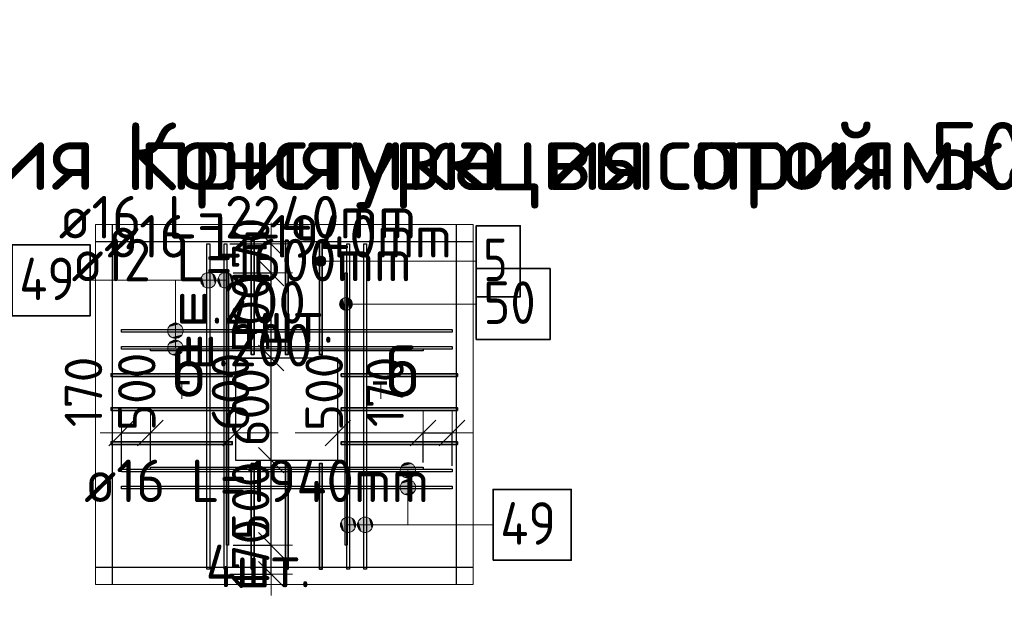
# Model space of a CAD drawing. Header units: millimetres. Extents: x 13527 to 139154, y -122592 to 61893.
# Tile 85 of 130: x 130224 to 136003, y 9208 to 12678. Entities that reach past the tile are written whole.
import ezdxf

# ---------------------------------------------------------------- set-up
doc = ezdxf.new("R2010")
doc.units = ezdxf.units.MM
doc.header["$PDMODE"] = 65
for name, color, linetype, lineweight in [('Standard', 7, 'Continuous', 25), ('Арм.стержн. Арматура края', 96, 'Continuous', 35), ('Арматурный каркас 03', 220, 'Continuous', 35), ('Размерная линия_ общее', 7, 'Continuous', 13), ('Фундамент_ общее', 7, 'Continuous', 35)]:
    doc.layers.add(name, color=color, linetype=linetype, lineweight=lineweight)
doc.styles.add('ISOCPEUR', font='isocpeur.ttf')
doc.dimstyles.new('DIMSTYLE_23', dxfattribs={"dimtxt": 220, "dimasz": 250, "dimexe": 0, "dimexo": 0, "dimgap": 110, "dimtad": 2, "dimdec": 0, "dimrnd": 5, "dimzin": 12, "dimdsep": 46, "dimtxsty": 'ISOCPEUR', "dimblk1": 'ALL_ML_STRICH', "dimblk2": 'ALL_ML_STRICH', "dimsah": 1, "dimcen": 0, "dimsd1": 1, "dimsd2": 1, "dimclrd": 7, "dimclre": 256, "dimclrt": 7, "dimadec": 0, "dimazin": 0, "dimtfac": 1, "dimtdec": 0, "dimtix": 1, "dimtmove": 2, "dimatfit": 3, "dimfxl": 0, "dimtvp": 1.2, "dimtzin": 0, "dimlwd": 0, "dimlwe": -3, "dimarcsym": 0})
doc.dimstyles.new('DIMSTYLE_3', dxfattribs={"dimtxt": 220, "dimasz": 250, "dimexe": 0, "dimexo": 0, "dimgap": 110, "dimtad": 2, "dimdec": 0, "dimrnd": 5, "dimzin": 12, "dimdsep": 46, "dimtxsty": 'ISOCPEUR', "dimblk1": 'ALL_ML_STRICH', "dimblk2": 'ALL_ML_STRICH', "dimsah": 1, "dimcen": 0, "dimclrd": 7, "dimclre": 256, "dimclrt": 7, "dimadec": 0, "dimazin": 0, "dimtfac": 1, "dimtdec": 0, "dimtix": 1, "dimtmove": 2, "dimatfit": 3, "dimfxl": 0, "dimtvp": 1.2, "dimtzin": 0, "dimlwd": 0, "dimlwe": -3, "dimarcsym": 0})

# ---------------------------------------------------------------- blocks, each defined once
blk = doc.blocks.new('ALL_ML_STRICH')
at = {"color": 0, "linetype": 'ByBlock', "lineweight": -2}
for p, q in [((0, -0.5), (0, 0.5)), ((-0.3, -0.3), (0.3, 0.3)), ((-1, 0), (0.5, 0))]:
    blk.add_line(p, q, dxfattribs=at)
blk = doc.blocks.new('*D689')
at = {"layer": 'DEFPOINTS', "color": 7, "linetype": 'Continuous', "lineweight": 13, "transparency": 33554687}
for p in [(131457.4, 9589.9), (131437.4, 9419.9), (131700.5, 9419.9)]:
    blk.add_point(p, dxfattribs=at)
at = {"layer": 'Размерная линия_ общее', "color": 253, "linetype": 'Continuous', "lineweight": -2, "true_color": 0xa0a0a0, "transparency": 33554687}
for p, q in [((131477.4, 9589.9), (131700.5, 9589.9)), ((131457.4, 9419.9), (131700.5, 9419.9))]:
    blk.add_line(p, q, dxfattribs=at)
at = {"layer": 'Размерная линия_ общее', "color": 7, "linetype": 'Continuous', "lineweight": -2, "transparency": 33554687}
blk.add_line((131700.5, 9419.9), (131700.5, 9589.9), dxfattribs=at)
at = {"layer": 'Размерная линия_ общее', "color": 7, "linetype": 'Continuous', "lineweight": 13, "transparency": 33554687, "xscale": 250, "yscale": 250, "zscale": 250}
for p, rotation in [((131700.5, 9589.9), 90), ((131700.5, 9419.9), 270)]:
    blk.add_blockref('ALL_ML_STRICH', p, dxfattribs=dict(at, rotation=rotation))
at = {"layer": 'Размерная линия_ общее', "color": 7, "linetype": 'Continuous', "lineweight": 13, "transparency": 33554687, "insert": (131580.5, 9537.9), "char_height": 220, "width": 660, "attachment_point": 5, "rotation": 90, "style": 'ISOCPEUR'}
blk.add_mtext('\\A1;{170}', dxfattribs=at)
blk = doc.blocks.new('*D690')
at = {"layer": 'DEFPOINTS', "color": 7, "linetype": 'Continuous', "lineweight": 13, "transparency": 33554687}
for p in [(131614.2, 10089.9), (131457.4, 9589.9), (131700.5, 9589.9)]:
    blk.add_point(p, dxfattribs=at)
at = {"layer": 'Размерная линия_ общее', "color": 253, "linetype": 'Continuous', "lineweight": -2, "true_color": 0xa0a0a0, "transparency": 33554687}
for p, q in [((131634.2, 10089.9), (131700.5, 10089.9)), ((131477.4, 9589.9), (131700.5, 9589.9))]:
    blk.add_line(p, q, dxfattribs=at)
at = {"layer": 'Размерная линия_ общее', "color": 7, "linetype": 'Continuous', "lineweight": -2, "transparency": 33554687}
blk.add_line((131700.5, 9589.9), (131700.5, 10089.9), dxfattribs=at)
at = {"layer": 'Размерная линия_ общее', "color": 7, "linetype": 'Continuous', "lineweight": 13, "transparency": 33554687, "xscale": 250, "yscale": 250, "zscale": 250}
for p, rotation in [((131700.5, 10089.9), 90), ((131700.5, 9589.9), 270)]:
    blk.add_blockref('ALL_ML_STRICH', p, dxfattribs=dict(at, rotation=rotation))
at = {"layer": 'Размерная линия_ общее', "color": 7, "linetype": 'Continuous', "lineweight": 13, "transparency": 33554687, "insert": (131580.5, 9850.9), "char_height": 220, "width": 660, "attachment_point": 5, "rotation": 90, "style": 'ISOCPEUR'}
blk.add_mtext('\\A1;{500}', dxfattribs=at)
blk = doc.blocks.new('*D691')
at = {"layer": 'DEFPOINTS', "color": 7, "linetype": 'Continuous', "lineweight": 13, "transparency": 33554687}
for p in [(131499.4, 10689.9), (131614.2, 10089.9), (131700.5, 10089.9)]:
    blk.add_point(p, dxfattribs=at)
at = {"layer": 'Размерная линия_ общее', "color": 253, "linetype": 'Continuous', "lineweight": -2, "true_color": 0xa0a0a0, "transparency": 33554687}
for p, q in [((131519.4, 10689.9), (131700.5, 10689.9)), ((131634.2, 10089.9), (131700.5, 10089.9))]:
    blk.add_line(p, q, dxfattribs=at)
at = {"layer": 'Размерная линия_ общее', "color": 7, "linetype": 'Continuous', "lineweight": -2, "transparency": 33554687}
blk.add_line((131700.5, 10089.9), (131700.5, 10689.9), dxfattribs=at)
at = {"layer": 'Размерная линия_ общее', "color": 7, "linetype": 'Continuous', "lineweight": 13, "transparency": 33554687, "xscale": 250, "yscale": 250, "zscale": 250}
for p, rotation in [((131700.5, 10689.9), 90), ((131700.5, 10089.9), 270)]:
    blk.add_blockref('ALL_ML_STRICH', p, dxfattribs=dict(at, rotation=rotation))
at = {"layer": 'Размерная линия_ общее', "color": 7, "linetype": 'Continuous', "lineweight": 13, "transparency": 33554687, "insert": (131580.5, 10400.9), "char_height": 220, "width": 660, "attachment_point": 5, "rotation": 90, "style": 'ISOCPEUR'}
blk.add_mtext('\\A1;{600}', dxfattribs=at)
blk = doc.blocks.new('*D692')
at = {"layer": 'DEFPOINTS', "color": 7, "linetype": 'Continuous', "lineweight": 13, "transparency": 33554687}
for p in [(131457.4, 11189.9), (131499.4, 10689.9), (131700.5, 10689.9)]:
    blk.add_point(p, dxfattribs=at)
at = {"layer": 'Размерная линия_ общее', "color": 253, "linetype": 'Continuous', "lineweight": -2, "true_color": 0xa0a0a0, "transparency": 33554687}
for p, q in [((131477.4, 11189.9), (131700.5, 11189.9)), ((131519.4, 10689.9), (131700.5, 10689.9))]:
    blk.add_line(p, q, dxfattribs=at)
at = {"layer": 'Размерная линия_ общее', "color": 7, "linetype": 'Continuous', "lineweight": -2, "transparency": 33554687}
blk.add_line((131700.5, 10689.9), (131700.5, 11189.9), dxfattribs=at)
at = {"layer": 'Размерная линия_ общее', "color": 7, "linetype": 'Continuous', "lineweight": 13, "transparency": 33554687, "xscale": 250, "yscale": 250, "zscale": 250}
for p, rotation in [((131700.5, 11189.9), 90), ((131700.5, 10689.9), 270)]:
    blk.add_blockref('ALL_ML_STRICH', p, dxfattribs=dict(at, rotation=rotation))
at = {"layer": 'Размерная линия_ общее', "color": 7, "linetype": 'Continuous', "lineweight": 13, "transparency": 33554687, "insert": (131580.5, 10950.9), "char_height": 220, "width": 660, "attachment_point": 5, "rotation": 90, "style": 'ISOCPEUR'}
blk.add_mtext('\\A1;{500}', dxfattribs=at)
blk = doc.blocks.new('*D693')
at = {"layer": 'DEFPOINTS', "color": 7, "linetype": 'Continuous', "lineweight": 13, "transparency": 33554687}
for p in [(131437.4, 11359.9), (131457.4, 11189.9), (131700.5, 11189.9)]:
    blk.add_point(p, dxfattribs=at)
at = {"layer": 'Размерная линия_ общее', "color": 253, "linetype": 'Continuous', "lineweight": -2, "true_color": 0xa0a0a0, "transparency": 33554687}
for p, q in [((131457.4, 11359.9), (131700.5, 11359.9)), ((131477.4, 11189.9), (131700.5, 11189.9))]:
    blk.add_line(p, q, dxfattribs=at)
at = {"layer": 'Размерная линия_ общее', "color": 7, "linetype": 'Continuous', "lineweight": -2, "transparency": 33554687}
blk.add_line((131700.5, 11189.9), (131700.5, 11359.9), dxfattribs=at)
at = {"layer": 'Размерная линия_ общее', "color": 7, "linetype": 'Continuous', "lineweight": 13, "transparency": 33554687, "xscale": 250, "yscale": 250, "zscale": 250}
for p, rotation in [((131700.5, 11359.9), 90), ((131700.5, 11189.9), 270)]:
    blk.add_blockref('ALL_ML_STRICH', p, dxfattribs=dict(at, rotation=rotation))
at = {"layer": 'Размерная линия_ общее', "color": 7, "linetype": 'Continuous', "lineweight": 13, "transparency": 33554687, "insert": (131580.5, 11307.9), "char_height": 220, "width": 660, "attachment_point": 5, "rotation": 90, "style": 'ISOCPEUR'}
blk.add_mtext('\\A1;{170}', dxfattribs=at)
blk = doc.blocks.new('*D694')
at = {"layer": 'DEFPOINTS', "color": 7, "linetype": 'Continuous', "lineweight": 13, "transparency": 33554687}
for p in [(130821.8, 10249.9), (130991.8, 10056.8), (130821.8, 10036.8)]:
    blk.add_point(p, dxfattribs=at)
at = {"layer": 'Размерная линия_ общее', "color": 253, "linetype": 'Continuous', "lineweight": -2, "true_color": 0xa0a0a0, "transparency": 33554687}
for p, q in [((130821.8, 10056.8), (130821.8, 10249.9)), ((130991.8, 10076.8), (130991.8, 10249.9))]:
    blk.add_line(p, q, dxfattribs=at)
at = {"layer": 'Размерная линия_ общее', "color": 7, "linetype": 'Continuous', "lineweight": -2, "transparency": 33554687}
blk.add_line((130821.8, 10249.9), (130991.8, 10249.9), dxfattribs=at)
at = {"layer": 'Размерная линия_ общее', "color": 7, "linetype": 'Continuous', "lineweight": 13, "transparency": 33554687, "xscale": 250, "yscale": 250, "zscale": 250, "rotation": 180}
blk.add_blockref('ALL_ML_STRICH', (130821.8, 10249.9), dxfattribs=at)
at = {"layer": 'Размерная линия_ общее', "color": 7, "linetype": 'Continuous', "lineweight": 13, "transparency": 33554687, "xscale": 250, "yscale": 250, "zscale": 250}
blk.add_blockref('ALL_ML_STRICH', (130991.8, 10249.9), dxfattribs=at)
at = {"layer": 'Размерная линия_ общее', "color": 7, "linetype": 'Continuous', "lineweight": 13, "transparency": 33554687, "insert": (130598.8, 10490.9), "char_height": 220, "width": 660, "attachment_point": 5, "rotation": 90, "style": 'ISOCPEUR'}
blk.add_mtext('\\A1;{170}', dxfattribs=at)
blk = doc.blocks.new('*D695')
at = {"layer": 'DEFPOINTS', "color": 7, "linetype": 'Continuous', "lineweight": 13, "transparency": 33554687}
for p in [(130991.8, 10249.9), (131491.8, 10213.5), (130991.8, 10056.8)]:
    blk.add_point(p, dxfattribs=at)
at = {"layer": 'Размерная линия_ общее', "color": 253, "linetype": 'Continuous', "lineweight": -2, "true_color": 0xa0a0a0, "transparency": 33554687}
for p, q in [((130991.8, 10076.8), (130991.8, 10249.9)), ((131491.8, 10233.5), (131491.8, 10249.9))]:
    blk.add_line(p, q, dxfattribs=at)
at = {"layer": 'Размерная линия_ общее', "color": 7, "linetype": 'Continuous', "lineweight": -2, "transparency": 33554687}
for p, q in [((130991.8, 10249.9), (130991.8, 10249.9)), ((131491.8, 10249.9), (131491.8, 10249.9))]:
    blk.add_line(p, q, dxfattribs=at)
at = {"layer": 'Размерная линия_ общее', "color": 7, "linetype": 'Continuous', "lineweight": 13, "transparency": 33554687, "xscale": 250, "yscale": 250, "zscale": 250, "rotation": 180}
blk.add_blockref('ALL_ML_STRICH', (130991.8, 10249.9), dxfattribs=at)
at = {"layer": 'Размерная линия_ общее', "color": 7, "linetype": 'Continuous', "lineweight": 13, "transparency": 33554687, "xscale": 250, "yscale": 250, "zscale": 250}
blk.add_blockref('ALL_ML_STRICH', (131491.8, 10249.9), dxfattribs=at)
at = {"layer": 'Размерная линия_ общее', "color": 7, "linetype": 'Continuous', "lineweight": 13, "transparency": 33554687, "insert": (130911.8, 10490.9), "char_height": 220, "width": 660, "attachment_point": 5, "rotation": 90, "style": 'ISOCPEUR'}
blk.add_mtext('\\A1;{500}', dxfattribs=at)
blk = doc.blocks.new('*D696')
at = {"layer": 'DEFPOINTS', "color": 7, "linetype": 'Continuous', "lineweight": 13, "transparency": 33554687}
for p in [(131491.8, 10249.9), (131491.8, 10213.5), (132091.8, 10098.8)]:
    blk.add_point(p, dxfattribs=at)
at = {"layer": 'Размерная линия_ общее', "color": 253, "linetype": 'Continuous', "lineweight": -2, "true_color": 0xa0a0a0, "transparency": 33554687}
for p, q in [((131491.8, 10233.5), (131491.8, 10249.9)), ((132091.8, 10118.8), (132091.8, 10249.9))]:
    blk.add_line(p, q, dxfattribs=at)
at = {"layer": 'Размерная линия_ общее', "color": 7, "linetype": 'Continuous', "lineweight": -2, "transparency": 33554687}
for p, q in [((131491.8, 10249.9), (131491.8, 10249.9)), ((132091.8, 10249.9), (132091.8, 10249.9))]:
    blk.add_line(p, q, dxfattribs=at)
at = {"layer": 'Размерная линия_ общее', "color": 7, "linetype": 'Continuous', "lineweight": 13, "transparency": 33554687, "xscale": 250, "yscale": 250, "zscale": 250, "rotation": 180}
blk.add_blockref('ALL_ML_STRICH', (131491.8, 10249.9), dxfattribs=at)
at = {"layer": 'Размерная линия_ общее', "color": 7, "linetype": 'Continuous', "lineweight": 13, "transparency": 33554687, "xscale": 250, "yscale": 250, "zscale": 250}
blk.add_blockref('ALL_ML_STRICH', (132091.8, 10249.9), dxfattribs=at)
at = {"layer": 'Размерная линия_ общее', "color": 7, "linetype": 'Continuous', "lineweight": 13, "transparency": 33554687, "insert": (131461.8, 10490.9), "char_height": 220, "width": 660, "attachment_point": 5, "rotation": 90, "style": 'ISOCPEUR'}
blk.add_mtext('\\A1;{600}', dxfattribs=at)
blk = doc.blocks.new('*D697')
at = {"layer": 'DEFPOINTS', "color": 7, "linetype": 'Continuous', "lineweight": 13, "transparency": 33554687}
for p in [(132091.8, 10249.9), (132091.8, 10098.8), (132591.8, 10056.8)]:
    blk.add_point(p, dxfattribs=at)
at = {"layer": 'Размерная линия_ общее', "color": 253, "linetype": 'Continuous', "lineweight": -2, "true_color": 0xa0a0a0, "transparency": 33554687}
for p, q in [((132091.8, 10118.8), (132091.8, 10249.9)), ((132591.8, 10076.8), (132591.8, 10249.9))]:
    blk.add_line(p, q, dxfattribs=at)
at = {"layer": 'Размерная линия_ общее', "color": 7, "linetype": 'Continuous', "lineweight": -2, "transparency": 33554687}
for p, q in [((132091.8, 10249.9), (132091.8, 10249.9)), ((132591.8, 10249.9), (132591.8, 10249.9))]:
    blk.add_line(p, q, dxfattribs=at)
at = {"layer": 'Размерная линия_ общее', "color": 7, "linetype": 'Continuous', "lineweight": 13, "transparency": 33554687, "xscale": 250, "yscale": 250, "zscale": 250, "rotation": 180}
blk.add_blockref('ALL_ML_STRICH', (132091.8, 10249.9), dxfattribs=at)
at = {"layer": 'Размерная линия_ общее', "color": 7, "linetype": 'Continuous', "lineweight": 13, "transparency": 33554687, "xscale": 250, "yscale": 250, "zscale": 250}
blk.add_blockref('ALL_ML_STRICH', (132591.8, 10249.9), dxfattribs=at)
at = {"layer": 'Размерная линия_ общее', "color": 7, "linetype": 'Continuous', "lineweight": 13, "transparency": 33554687, "insert": (132011.8, 10490.9), "char_height": 220, "width": 660, "attachment_point": 5, "rotation": 90, "style": 'ISOCPEUR'}
blk.add_mtext('\\A1;{500}', dxfattribs=at)
blk = doc.blocks.new('*D698')
at = {"layer": 'DEFPOINTS', "color": 7, "linetype": 'Continuous', "lineweight": 13, "transparency": 33554687}
for p in [(132591.8, 10249.9), (132591.8, 10056.8), (132761.8, 10036.8)]:
    blk.add_point(p, dxfattribs=at)
at = {"layer": 'Размерная линия_ общее', "color": 253, "linetype": 'Continuous', "lineweight": -2, "true_color": 0xa0a0a0, "transparency": 33554687}
for p, q in [((132591.8, 10076.8), (132591.8, 10249.9)), ((132761.8, 10056.8), (132761.8, 10249.9))]:
    blk.add_line(p, q, dxfattribs=at)
at = {"layer": 'Размерная линия_ общее', "color": 7, "linetype": 'Continuous', "lineweight": -2, "transparency": 33554687}
blk.add_line((132591.8, 10249.9), (132761.8, 10249.9), dxfattribs=at)
at = {"layer": 'Размерная линия_ общее', "color": 7, "linetype": 'Continuous', "lineweight": 13, "transparency": 33554687, "xscale": 250, "yscale": 250, "zscale": 250, "rotation": 180}
blk.add_blockref('ALL_ML_STRICH', (132591.8, 10249.9), dxfattribs=at)
at = {"layer": 'Размерная линия_ общее', "color": 7, "linetype": 'Continuous', "lineweight": 13, "transparency": 33554687, "xscale": 250, "yscale": 250, "zscale": 250}
blk.add_blockref('ALL_ML_STRICH', (132761.8, 10249.9), dxfattribs=at)
at = {"layer": 'Размерная линия_ общее', "color": 7, "linetype": 'Continuous', "lineweight": 13, "transparency": 33554687, "insert": (132368.8, 10490.9), "char_height": 220, "width": 660, "attachment_point": 5, "rotation": 90, "style": 'ISOCPEUR'}
blk.add_mtext('\\A1;{170}', dxfattribs=at)

msp = doc.modelspace()

# ---------------------------------------------------------------- hatches: boundary and pattern name
at = {"layer": 'Арм.стержн. Арматура края', "linetype": 'Continuous', "lineweight": 13, "transparency": 33554687}
for points in [[(131966, 11243.7), (131966, 11273.7), (131961.8, 11258.7)], [(131976.8, 11232.9), (131976.8, 11284.5), (131966, 11273.7)], [(131976.8, 11232.9), (131966, 11273.7), (131966, 11243.7)], [(131991.8, 11228.7), (131991.8, 11288.7), (131976.8, 11284.5)], [(131991.8, 11228.7), (131976.8, 11284.5), (131976.8, 11232.9)], [(132006.8, 11232.9), (132006.8, 11284.5), (131991.8, 11288.7)], [(132006.8, 11232.9), (131991.8, 11288.7), (131991.8, 11228.7)], [(132017.6, 11243.7), (132017.6, 11273.7), (132006.8, 11284.5)], [(132017.6, 11243.7), (132006.8, 11284.5), (132006.8, 11232.9)], [(132017.6, 11273.7), (132017.6, 11243.7), (132021.8, 11258.7)]]:
    msp.add_hatch(color=7, dxfattribs=at).paths.add_polyline_path(points)
at = {"layer": 'Арматурный каркас 03', "linetype": 'Continuous', "lineweight": 13, "transparency": 33554687}
for points in [[(131293.1, 11123.9), (131293.1, 11168.9), (131286.8, 11146.4)], [(131293.1, 11168.9), (131309.3, 11107.7), (131309.3, 11185.1)], [(131293.1, 11168.9), (131293.1, 11123.9), (131309.3, 11107.7)], [(131309.3, 11185.1), (131331.8, 11101.4), (131331.8, 11191.4)], [(131309.3, 11185.1), (131309.3, 11107.7), (131331.8, 11101.4)], [(131331.8, 11191.4), (131331.8, 11101.4), (131354.3, 11107.7)], [(131331.8, 11191.4), (131354.3, 11107.7), (131354.3, 11185.1)], [(131354.3, 11185.1), (131354.3, 11107.7), (131370.5, 11123.9)], [(131354.3, 11185.1), (131370.5, 11123.9), (131370.5, 11168.9)], [(131370.5, 11168.9), (131370.5, 11123.9), (131376.8, 11146.4)], [(131393.1, 11123.9), (131393.1, 11168.9), (131386.8, 11146.4)], [(131393.1, 11168.9), (131409.3, 11107.7), (131409.3, 11185.1)], [(131393.1, 11168.9), (131393.1, 11123.9), (131409.3, 11107.7)], [(131409.3, 11185.1), (131431.8, 11101.4), (131431.8, 11191.4)], [(131409.3, 11185.1), (131409.3, 11107.7), (131431.8, 11101.4)], [(131431.8, 11191.4), (131431.8, 11101.4), (131454.3, 11107.7)], [(131431.8, 11191.4), (131454.3, 11107.7), (131454.3, 11185.1)], [(131454.3, 11185.1), (131454.3, 11107.7), (131470.5, 11123.9)], [(131454.3, 11185.1), (131470.5, 11123.9), (131470.5, 11168.9)], [(131470.5, 11168.9), (131470.5, 11123.9), (131476.8, 11146.4)], [(132121, 10974.8), (132121, 11039.3), (132107.5, 11025.8)], [(132139.8, 10969.6), (132139.8, 11044.6), (132121, 11039.3)], [(132139.8, 10969.6), (132121, 11039.3), (132121, 10974.8)], [(132158.5, 10974.8), (132158.5, 11039.3), (132139.8, 11044.6)], [(132158.5, 10974.8), (132139.8, 11044.6), (132139.8, 10969.6)], [(132172, 10988.3), (132172, 11025.8), (132158.5, 11039.3)], [(132172, 10988.3), (132158.5, 11039.3), (132158.5, 10974.8)], [(132107.5, 10988.3), (132107.5, 11025.8), (132102.3, 11007.1)], [(132121, 10974.8), (132107.5, 11025.8), (132107.5, 10988.3)], [(132172, 11025.8), (132172, 10988.3), (132177.3, 11007.1)], [(131176.8, 10872.4), (131099.4, 10872.4), (131093.1, 10849.9)], [(131176.8, 10872.4), (131093.1, 10849.9), (131183.1, 10849.9)], [(131160.6, 10888.6), (131115.6, 10888.6), (131099.4, 10872.4)], [(131160.6, 10888.6), (131099.4, 10872.4), (131176.8, 10872.4)], [(131115.6, 10888.6), (131160.6, 10888.6), (131138.1, 10894.9)], [(131183.1, 10849.9), (131093.1, 10849.9), (131099.4, 10827.4)], [(131183.1, 10849.9), (131099.4, 10827.4), (131176.8, 10827.4)], [(131176.8, 10827.4), (131099.4, 10827.4), (131115.6, 10811.2)], [(131176.8, 10827.4), (131115.6, 10811.2), (131160.6, 10811.2)], [(131160.6, 10811.2), (131115.6, 10811.2), (131138.1, 10804.9)], [(131176.8, 10772.4), (131099.4, 10772.4), (131093.1, 10749.9)], [(131176.8, 10772.4), (131093.1, 10749.9), (131183.1, 10749.9)], [(131183.1, 10749.9), (131093.1, 10749.9), (131099.4, 10727.4)], [(131160.6, 10788.6), (131115.6, 10788.6), (131099.4, 10772.4)], [(131160.6, 10788.6), (131099.4, 10772.4), (131176.8, 10772.4)], [(131183.1, 10749.9), (131099.4, 10727.4), (131176.8, 10727.4)], [(131115.6, 10788.6), (131160.6, 10788.6), (131138.1, 10794.9)], [(131176.8, 10727.4), (131099.4, 10727.4), (131115.6, 10711.2)], [(131176.8, 10727.4), (131115.6, 10711.2), (131160.6, 10711.2)], [(131160.6, 10711.2), (131115.6, 10711.2), (131138.1, 10704.9)], [(132464.5, 10052.4), (132541.9, 10052.4), (132525.7, 10068.6)], [(132464.5, 10052.4), (132525.7, 10068.6), (132480.7, 10068.6)], [(132480.7, 10068.6), (132525.7, 10068.6), (132503.2, 10074.9)], [(132458.2, 10029.9), (132548.2, 10029.9), (132541.9, 10052.4)], [(132458.2, 10029.9), (132541.9, 10052.4), (132464.5, 10052.4)], [(132464.5, 10007.4), (132548.2, 10029.9), (132458.2, 10029.9)], [(132464.5, 10007.4), (132541.9, 10007.4), (132548.2, 10029.9)], [(132480.7, 9991.2), (132541.9, 10007.4), (132464.5, 10007.4)], [(132480.7, 9991.2), (132525.7, 9991.2), (132541.9, 10007.4)], [(132458.2, 9929.9), (132548.2, 9929.9), (132541.9, 9952.4)], [(132458.2, 9929.9), (132541.9, 9952.4), (132464.5, 9952.4)], [(132464.5, 9952.4), (132541.9, 9952.4), (132525.7, 9968.6)], [(132464.5, 9952.4), (132525.7, 9968.6), (132480.7, 9968.6)], [(132525.7, 9991.2), (132480.7, 9991.2), (132503.2, 9984.9)], [(132480.7, 9968.6), (132525.7, 9968.6), (132503.2, 9974.9)], [(132464.5, 9907.4), (132548.2, 9929.9), (132458.2, 9929.9)], [(132464.5, 9907.4), (132541.9, 9907.4), (132548.2, 9929.9)], [(132480.7, 9891.2), (132541.9, 9907.4), (132464.5, 9907.4)], [(132480.7, 9891.2), (132525.7, 9891.2), (132541.9, 9907.4)], [(132525.7, 9891.2), (132480.7, 9891.2), (132503.2, 9884.9)], [(132113.1, 9687.6), (132113.1, 9732.6), (132106.8, 9710.1)], [(132129.3, 9671.4), (132129.3, 9748.8), (132113.1, 9732.6)], [(132129.3, 9671.4), (132113.1, 9732.6), (132113.1, 9687.6)], [(132151.8, 9665.1), (132151.8, 9755.1), (132129.3, 9748.8)], [(132151.8, 9665.1), (132129.3, 9748.8), (132129.3, 9671.4)], [(132174.3, 9671.4), (132174.3, 9748.8), (132151.8, 9755.1)], [(132174.3, 9671.4), (132151.8, 9755.1), (132151.8, 9665.1)], [(132190.5, 9687.6), (132190.5, 9732.6), (132174.3, 9748.8)], [(132190.5, 9687.6), (132174.3, 9748.8), (132174.3, 9671.4)], [(132190.5, 9732.6), (132190.5, 9687.6), (132196.8, 9710.1)], [(132213.1, 9687.6), (132213.1, 9732.6), (132206.8, 9710.1)], [(132229.3, 9671.4), (132229.3, 9748.8), (132213.1, 9732.6)], [(132229.3, 9671.4), (132213.1, 9732.6), (132213.1, 9687.6)], [(132251.8, 9665.1), (132251.8, 9755.1), (132229.3, 9748.8)], [(132251.8, 9665.1), (132229.3, 9748.8), (132229.3, 9671.4)], [(132274.3, 9671.4), (132274.3, 9748.8), (132251.8, 9755.1)], [(132274.3, 9671.4), (132251.8, 9755.1), (132251.8, 9665.1)], [(132290.5, 9687.6), (132290.5, 9732.6), (132274.3, 9748.8)], [(132290.5, 9687.6), (132274.3, 9748.8), (132274.3, 9671.4)], [(132290.5, 9732.6), (132290.5, 9687.6), (132296.8, 9710.1)]]:
    msp.add_hatch(color=7, dxfattribs=at).paths.add_polyline_path(points)

# ---------------------------------------------------------------- linework, layer by layer
at = {"layer": 'Standard', "color": 7, "linetype": 'Continuous', "lineweight": 25, "transparency": 33554687}
for p, q in [((130768.9, 9358.6), (130768.9, 11474.2)), ((130768.9, 9358.6), (130768.9, 11474.2)), ((132785.5, 11474.2), (132785.5, 9358.6)), ((132785.5, 11474.2), (132785.5, 9358.6)), ((130668.9, 11374.2), (132885.5, 11374.2)), ((130668.9, 11374.2), (132885.5, 11374.2)), ((132885.5, 9458.6), (130668.9, 9458.6)), ((132885.5, 9458.6), (130668.9, 9458.6))]:
    msp.add_line(p, q, dxfattribs=at)
at = {"layer": 'Standard', "color": 52, "linetype": 'Continuous', "lineweight": 13, "transparency": 33554687}
for p, q in [((130768.9, 11374.2), (130768.9, 9458.6)), ((132785.5, 11374.2), (130768.9, 11374.2)), ((130768.9, 11374.2), (130768.9, 9458.6)), ((132785.5, 11374.2), (130768.9, 11374.2)), ((130768.9, 11374.2), (130768.9, 9458.6)), ((132785.5, 11374.2), (130768.9, 11374.2)), ((130768.9, 11374.2), (130768.9, 9458.6)), ((132785.5, 11374.2), (130768.9, 11374.2)), ((132785.5, 9458.6), (132785.5, 11374.2)), ((132785.5, 9458.6), (132785.5, 11374.2)), ((132785.5, 9458.6), (132785.5, 11374.2)), ((132785.5, 9458.6), (132785.5, 11374.2)), ((130768.9, 9458.6), (132785.5, 9458.6)), ((130768.9, 9458.6), (132785.5, 9458.6)), ((130768.9, 9458.6), (132785.5, 9458.6)), ((130768.9, 9458.6), (132785.5, 9458.6))]:
    msp.add_line(p, q, dxfattribs=at)
at = {"layer": 'Standard', "color": 7, "linetype": 'Continuous', "lineweight": 70, "transparency": 33554687}
for p, q in [((131221.5, 10543.7), (131141.1, 10543.7)), ((132298.8, 10543.7), (132379.2, 10543.7))]:
    msp.add_line(p, q, dxfattribs=at)
at = {"layer": 'Standard', "color": 7, "linetype": 'Continuous', "lineweight": 13, "transparency": 33554687}
for p, q in [((131175.3, 10535.7), (131175.3, 10450.9)), ((132344.9, 10535.7), (132344.9, 10450.9))]:
    msp.add_line(p, q, dxfattribs=at)
msp.add_lwpolyline([(130668.9, 9358.6), (132885.5, 9358.6), (132885.5, 11474.2), (130668.9, 11474.2), (130668.9, 9358.6)], dxfattribs=at)
at = {"layer": 'Арм.стержн. Арматура края', "color": 7, "linetype": 'Continuous', "lineweight": 13, "transparency": 33554687}
for p, q in [((131991.8, 11288.7), (131991.8, 11288.7)), ((131961.8, 11258.7), (131961.8, 11258.7)), ((132394.1, 11258.7), (131991.8, 11258.7)), ((131991.8, 11228.7), (131991.8, 11228.7)), ((132021.8, 11258.7), (132021.8, 11258.7)), ((132394.1, 11258.7), (132904.1, 11258.7))]:
    msp.add_line(p, q, dxfattribs=at)
at = {"layer": 'Арм.стержн. Арматура края', "color": 7, "linetype": 'Continuous', "lineweight": 35, "transparency": 33554687}
for points in [[(132904.1, 11050.4), (133162.5, 11050.4), (133162.5, 11467.1), (132904.1, 11467.1), (132904.1, 11050.4)], [(131583.8, 10709.9), (131583.8, 11382.2), (131599.8, 11382.2), (131599.8, 10709.9), (131583.8, 10709.9)], [(131599.8, 11382.2), (131599.8, 10709.9), (131583.8, 10709.9), (131583.8, 11382.2), (131599.8, 11382.2)], [(131783.8, 10709.9), (131783.8, 11382.2), (131799.8, 11382.2), (131799.8, 10709.9), (131783.8, 10709.9)], [(131799.8, 11382.2), (131799.8, 10709.9), (131783.8, 10709.9), (131783.8, 11382.2), (131799.8, 11382.2)], [(131983.8, 10709.9), (131983.8, 11382.2), (131999.8, 11382.2), (131999.8, 10709.9), (131983.8, 10709.9)], [(131999.8, 11382.2), (131999.8, 10709.9), (131983.8, 10709.9), (131983.8, 11382.2), (131999.8, 11382.2)], [(131471.8, 10581.9), (130760.9, 10581.9), (130760.9, 10597.9), (131471.8, 10597.9), (131471.8, 10581.9)], [(130760.9, 10597.9), (131471.8, 10597.9), (131471.8, 10581.9), (130760.9, 10581.9), (130760.9, 10597.9)], [(132111.8, 10597.9), (132793.5, 10597.9), (132793.5, 10581.9), (132111.8, 10581.9), (132111.8, 10597.9)], [(132793.5, 10581.9), (132111.8, 10581.9), (132111.8, 10597.9), (132793.5, 10597.9), (132793.5, 10581.9)], [(131471.8, 10381.9), (130760.9, 10381.9), (130760.9, 10397.9), (131471.8, 10397.9), (131471.8, 10381.9)], [(130760.9, 10397.9), (131471.8, 10397.9), (131471.8, 10381.9), (130760.9, 10381.9), (130760.9, 10397.9)], [(132111.8, 10397.9), (132793.5, 10397.9), (132793.5, 10381.9), (132111.8, 10381.9), (132111.8, 10397.9)], [(132793.5, 10381.9), (132111.8, 10381.9), (132111.8, 10397.9), (132793.5, 10397.9), (132793.5, 10381.9)], [(131471.8, 10181.9), (130760.9, 10181.9), (130760.9, 10197.9), (131471.8, 10197.9), (131471.8, 10181.9)], [(130760.9, 10197.9), (131471.8, 10197.9), (131471.8, 10181.9), (130760.9, 10181.9), (130760.9, 10197.9)], [(132111.8, 10197.9), (132793.5, 10197.9), (132793.5, 10181.9), (132111.8, 10181.9), (132111.8, 10197.9)], [(132793.5, 10181.9), (132111.8, 10181.9), (132111.8, 10197.9), (132793.5, 10197.9), (132793.5, 10181.9)], [(131599.8, 10069.9), (131599.8, 9450.6), (131583.8, 9450.6), (131583.8, 10069.9), (131599.8, 10069.9)], [(131583.8, 9450.6), (131583.8, 10069.9), (131599.8, 10069.9), (131599.8, 9450.6), (131583.8, 9450.6)], [(131799.8, 10069.9), (131799.8, 9450.6), (131783.8, 9450.6), (131783.8, 10069.9), (131799.8, 10069.9)], [(131783.8, 9450.6), (131783.8, 10069.9), (131799.8, 10069.9), (131799.8, 9450.6), (131783.8, 9450.6)], [(131999.8, 10069.9), (131999.8, 9450.6), (131983.8, 9450.6), (131983.8, 10069.9), (131999.8, 10069.9)], [(131983.8, 9450.6), (131983.8, 10069.9), (131999.8, 10069.9), (131999.8, 9450.6), (131983.8, 9450.6)]]:
    msp.add_lwpolyline(points, dxfattribs=at)
at = {"layer": 'Арм.стержн. Арматура края', "color": 7, "linetype": 'Continuous', "lineweight": 13, "transparency": 33554687}
msp.add_circle((131991.8, 11258.7), 30, dxfattribs=at)
at = {"layer": 'Арматурный каркас 03', "color": 7, "linetype": 'Continuous', "lineweight": 13, "transparency": 33554687}
for p, q in [((131331.8, 11191.4), (131331.8, 11191.4)), ((131431.8, 11191.4), (131431.8, 11191.4)), ((130638.1, 11146.4), (131138.1, 11146.4)), ((131138.1, 11146.4), (131138.1, 10749.9)), ((131138.1, 11146.4), (131331.8, 11146.4)), ((131138.1, 11146.4), (131138.1, 10849.9)), ((131138.1, 11146.4), (131431.8, 11146.4)), ((131286.8, 11146.4), (131286.8, 11146.4)), ((131331.8, 11101.4), (131331.8, 11101.4)), ((131376.8, 11146.4), (131376.8, 11146.4)), ((131386.8, 11146.4), (131386.8, 11146.4)), ((131431.8, 11101.4), (131431.8, 11101.4)), ((131476.8, 11146.4), (131476.8, 11146.4)), ((132139.8, 11044.6), (132139.8, 11044.6)), ((132102.3, 11007.1), (132102.3, 11007.1)), ((132409.1, 11007.1), (132139.8, 11007.1)), ((132177.3, 11007.1), (132177.3, 11007.1)), ((132409.1, 11007.1), (132904.1, 11007.1)), ((132139.8, 10969.6), (132139.8, 10969.6)), ((131138.1, 10894.9), (131138.1, 10894.9)), ((131093.1, 10849.9), (131093.1, 10849.9)), ((131183.1, 10849.9), (131183.1, 10849.9)), ((131093.1, 10749.9), (131093.1, 10749.9)), ((131138.1, 10804.9), (131138.1, 10804.9)), ((131138.1, 10794.9), (131138.1, 10794.9)), ((131183.1, 10749.9), (131183.1, 10749.9)), ((131138.1, 10704.9), (131138.1, 10704.9)), ((132503.2, 10074.9), (132503.2, 10074.9)), ((132458.2, 10029.9), (132458.2, 10029.9)), ((132503.2, 9710.1), (132503.2, 10029.9)), ((132548.2, 10029.9), (132548.2, 10029.9)), ((132503.2, 9984.9), (132503.2, 9984.9)), ((132503.2, 9974.9), (132503.2, 9974.9)), ((132458.2, 9929.9), (132458.2, 9929.9)), ((132503.2, 9710.1), (132503.2, 9929.9)), ((132503.2, 9884.9), (132503.2, 9884.9)), ((132548.2, 9929.9), (132548.2, 9929.9)), ((132106.8, 9710.1), (132106.8, 9710.1)), ((132151.8, 9755.1), (132151.8, 9755.1)), ((132503.2, 9710.1), (132151.8, 9710.1)), ((132196.8, 9710.1), (132196.8, 9710.1)), ((132206.8, 9710.1), (132206.8, 9710.1)), ((132251.8, 9755.1), (132251.8, 9755.1)), ((132503.2, 9710.1), (132251.8, 9710.1)), ((132296.8, 9710.1), (132296.8, 9710.1)), ((132503.2, 9710.1), (133003.2, 9710.1)), ((132151.8, 9665.1), (132151.8, 9665.1)), ((132251.8, 9665.1), (132251.8, 9665.1))]:
    msp.add_line(p, q, dxfattribs=at)
at = {"layer": 'Арматурный каркас 03', "color": 7, "linetype": 'Continuous', "lineweight": 35, "transparency": 33554687}
for points in [[(130179.7, 10938.1), (130638.1, 10938.1), (130638.1, 11354.8), (130179.7, 11354.8), (130179.7, 10938.1)], [(132904.1, 10798.7), (133337.5, 10798.7), (133337.5, 11215.4), (132904.1, 11215.4), (132904.1, 10798.7)], [(133003.2, 9501.7), (133461.5, 9501.7), (133461.5, 9918.4), (133003.2, 9918.4), (133003.2, 9501.7)]]:
    msp.add_lwpolyline(points, dxfattribs=at)
at = {"layer": 'Арматурный каркас 03', "color": 7, "linetype": 'Continuous', "lineweight": 25, "transparency": 33554687}
for points in [[(131339.8, 11359.9), (131339.8, 9450.6), (131323.8, 9450.6), (131323.8, 11359.9), (131339.8, 11359.9)], [(131439.8, 11359.9), (131439.8, 9450.6), (131423.8, 9450.6), (131423.8, 11359.9), (131439.8, 11359.9)], [(132159.8, 11359.9), (132159.8, 9450.6), (132143.8, 9450.6), (132143.8, 11359.9), (132159.8, 11359.9)], [(132259.8, 11359.9), (132259.8, 9450.6), (132243.8, 9450.6), (132243.8, 11359.9), (132259.8, 11359.9)], [(130821.8, 10857.9), (132761.8, 10857.9), (132761.8, 10841.9), (130821.8, 10841.9), (130821.8, 10857.9)], [(130821.8, 10757.9), (132761.8, 10757.9), (132761.8, 10741.9), (130821.8, 10741.9), (130821.8, 10757.9)], [(130821.8, 10037.9), (132761.8, 10037.9), (132761.8, 10021.9), (130821.8, 10021.9), (130821.8, 10037.9)], [(130821.8, 9937.9), (132761.8, 9937.9), (132761.8, 9921.9), (130821.8, 9921.9), (130821.8, 9937.9)]]:
    msp.add_lwpolyline(points, dxfattribs=at)
at = {"layer": 'Арматурный каркас 03', "color": 34, "linetype": 'Continuous', "lineweight": 25, "transparency": 33554687}
for points in [[(131449.8, 11189.9), (131449.8, 9589.9), (131437.8, 9589.9), (131437.8, 11189.9), (131449.8, 11189.9)], [(131449.8, 11189.9), (131449.8, 9589.9), (131437.8, 9589.9), (131437.8, 11189.9), (131449.8, 11189.9)], [(132133.8, 9589.9), (132133.8, 11189.9), (132145.8, 11189.9), (132145.8, 9589.9), (132133.8, 9589.9)], [(132133.8, 9589.9), (132133.8, 11189.9), (132145.8, 11189.9), (132145.8, 9589.9), (132133.8, 9589.9)], [(130991.8, 10743.9), (132591.8, 10743.9), (132591.8, 10731.9), (130991.8, 10731.9), (130991.8, 10743.9)], [(130991.8, 10743.9), (132591.8, 10743.9), (132591.8, 10731.9), (130991.8, 10731.9), (130991.8, 10743.9)], [(132591.8, 10035.9), (130991.8, 10035.9), (130991.8, 10047.9), (132591.8, 10047.9), (132591.8, 10035.9)], [(132591.8, 10035.9), (130991.8, 10035.9), (130991.8, 10047.9), (132591.8, 10047.9), (132591.8, 10035.9)]]:
    msp.add_lwpolyline(points, dxfattribs=at)
at = {"layer": 'Арматурный каркас 03', "color": 7, "linetype": 'Continuous', "lineweight": 13, "transparency": 33554687}
for centre, radius in [((131331.8, 11146.4), 45), ((131431.8, 11146.4), 45), ((132139.8, 11007.1), 37.5), ((131138.1, 10849.9), 45), ((131138.1, 10749.9), 45), ((132503.2, 10029.9), 45), ((132503.2, 9929.9), 45), ((132151.8, 9710.1), 45), ((132251.8, 9710.1), 45)]:
    msp.add_circle(centre, radius, dxfattribs=at)
at = {"layer": 'Фундамент_ общее', "color": 7, "lineweight": 25, "transparency": 33554687}
for p, q in [((131491.8, 10689.9), (131491.8, 10089.9)), ((132091.8, 10689.9), (131491.8, 10689.9)), ((132091.8, 10089.9), (132091.8, 10689.9)), ((131491.8, 10089.9), (132091.8, 10089.9))]:
    msp.add_line(p, q, dxfattribs=at)
at = {"layer": 'Фундамент_ общее', "color": 7, "linetype": 'Continuous', "lineweight": 25, "transparency": 33554687}
for p, q in [((131491.8, 10689.9), (131491.8, 10089.9)), ((132091.8, 10689.9), (131491.8, 10689.9)), ((132091.8, 10089.9), (132091.8, 10689.9)), ((131491.8, 10089.9), (132091.8, 10089.9))]:
    msp.add_line(p, q, dxfattribs=at)

# ---------------------------------------------------------------- texts
at = {"layer": 'Standard', "color": 7, "linetype": 'Continuous', "lineweight": 13, "transparency": 33554687, "attachment_point": 7, "style": 'ISOCPEUR'}
for s, insert, char_height, width in [('\\A1;{\\fISOCPEUR|i0|b0;\\H400.000000;\\W1.000000;\\C7;Констуркция приямка высотой 500мм}\\P', (127597.5, 11567.7), 400, 9678.326), ('\\A1;{\\fISOCPEUR|i0|b0;\\H400.000000;\\W1.000000;\\C7;Констуркция приямка высотой 650мм}\\P', (130837.5, 11567.7), 400, 9678.326), ('\\A1;{\\fISOCPEUR|i0|b0;\\H300.000000;\\W1.000000;\\C7;б}\\P', (131117, 10462.8), 300, 326.667), ('\\A1;{\\fISOCPEUR|i0|b0;\\H300.000000;\\W1.000000;\\C7;б}\\P', (132371.6, 10462.8), 300, 326.667)]:
    msp.add_mtext(s, dxfattribs=dict(at, insert=insert, char_height=char_height, width=width))
at = {"layer": 'Арм.стержн. Арматура края', "color": 7, "linetype": 'Continuous', "lineweight": 25, "transparency": 33554687, "char_height": 250, "attachment_point": 7, "style": 'ISOCPEUR'}
for s, insert, width in [('\\W0.96;ø16 L=2240mm ', (130454.1, 11392.1), 2468.874), ('\\W0.78;5', (132945.8, 11142.1), 272.006), ('\\W0.95;ш.200 ', (131141.6, 10892.1), 1093.33)]:
    msp.add_mtext(s, dxfattribs=dict(at, insert=insert, width=width))
at = {"layer": 'Арматурный каркас 03', "color": 7, "linetype": 'Continuous', "lineweight": 25, "transparency": 33554687, "char_height": 250, "attachment_point": 7, "style": 'ISOCPEUR'}
for s, insert, width in [('\\W0.94;ø16 L=1940mm ', (130738.1, 11279.8), 2416.469), ('\\W0.94;ø12 L=1600mm ', (130529.1, 11140.4), 2391.341), ('\\W0.88;49', (130221.4, 11029.8), 484.994), ('\\W0.87;50', (132945.8, 10890.4), 459.01), ('\\W0.95;4шт. ', (131450.6, 10779.8), 992.98), ('\\W0.95;ш.200 ', (131179.1, 10640.4), 1093.33), ('\\W0.94;ø16 L=1940mm ', (130603.2, 9843.4), 2416.469), ('\\W0.88;49', (133044.9, 9593.4), 484.994), ('\\W0.95;4шт. ', (131315.7, 9343.4), 992.98)]:
    msp.add_mtext(s, dxfattribs=dict(at, insert=insert, width=width))

# ---------------------------------------------------------------- dimensions: what is measured, and where the dimension line sits
at = {"layer": 'Размерная линия_ общее', "color": 7, "linetype": 'Continuous', "lineweight": 13, "transparency": 33554687}
for base, p1, p2, picture, middle in [((131700.5, 11359.9), (131477.4, 11189.9), (131457.4, 11359.9), '*D693', (131580.5, 11307.9)), ((131700.5, 11189.9), (131519.4, 10689.9), (131477.4, 11189.9), '*D692', (131580.5, 10950.9)), ((131700.5, 10689.9), (131634.2, 10089.9), (131519.4, 10689.9), '*D691', (131580.5, 10400.9)), ((131700.5, 10089.9), (131477.4, 9589.9), (131634.2, 10089.9), '*D690', (131580.5, 9850.9)), ((131700.5, 9589.9), (131457.4, 9419.9), (131477.4, 9589.9), '*D689', (131580.5, 9537.9))]:
    dim = msp.add_linear_dim(base=base, p1=p1, p2=p2, angle=90, dimstyle='DIMSTYLE_3', override={"dimpost": '<>', "dimclrd": 7, "dimclre": 253, "dimclrt": 7, "dimlwd": 0, "dimlwe": 65533}, dxfattribs=at)
    dim.commit()
    dim.dimension.update_dxf_attribs({"geometry": picture, "text_midpoint": middle, "dimtype": 160})
for base, p1, p2, dimstyle, picture, middle in [((130991.8, 10249.9), (130821.8, 10056.8), (130991.8, 10076.8), 'DIMSTYLE_3', '*D694', (130598.8, 10490.9)), ((131491.8, 10249.9), (130991.8, 10076.8), (131491.8, 10233.5), 'DIMSTYLE_23', '*D695', (130911.8, 10490.9)), ((132091.8, 10249.9), (131491.8, 10233.5), (132091.8, 10118.8), 'DIMSTYLE_23', '*D696', (131461.8, 10490.9)), ((132591.8, 10249.9), (132091.8, 10118.8), (132591.8, 10076.8), 'DIMSTYLE_23', '*D697', (132011.8, 10490.9)), ((132761.8, 10249.9), (132591.8, 10076.8), (132761.8, 10056.8), 'DIMSTYLE_3', '*D698', (132368.8, 10490.9))]:
    dim = msp.add_linear_dim(base=base, p1=p1, p2=p2, dimstyle=dimstyle, override={"dimpost": '<>', "dimclrd": 7, "dimclre": 253, "dimclrt": 7, "dimlwd": 0, "dimlwe": 65533}, dxfattribs=at)
    dim.commit()
    dim.dimension.update_dxf_attribs({"geometry": picture, "text_midpoint": middle, "dimtype": 160})

doc.saveas('drawing.dxf')
